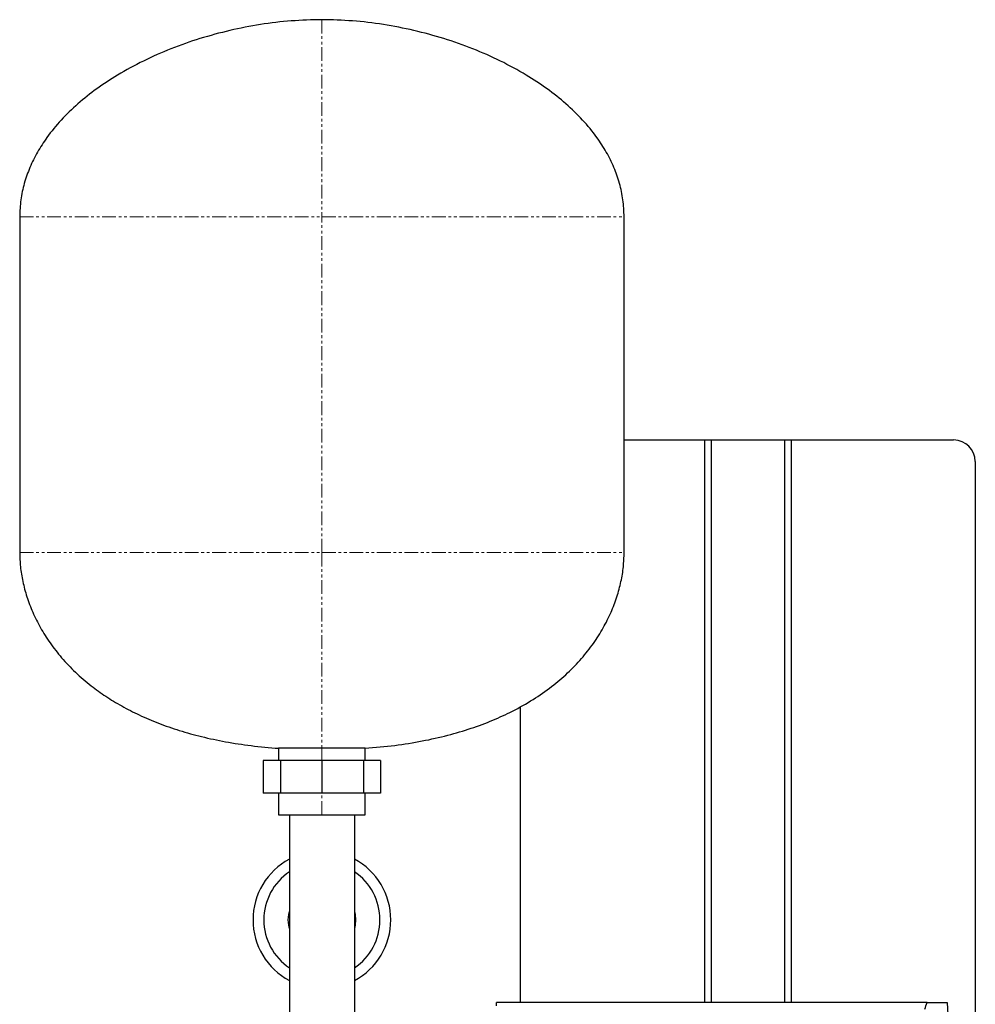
# Model space of a CAD drawing. Header units: millimetres. Extents: x 15 to 1188, y 16 to 819.
# Tile 2 of 3: x 228 to 669, y 364 to 819. Entities that reach past the tile are written whole.
import ezdxf

# ---------------------------------------------------------------- set-up
doc = ezdxf.new("R2010")
doc.units = ezdxf.units.MM
doc.linetypes.add('PHANTOM', pattern=[12.7, 6.35, -1.27, 1.27, -1.27, 1.27, -1.27])

msp = doc.modelspace()

# ---------------------------------------------------------------- linework, layer by layer
at = {"color": 7, "linetype": 'Continuous', "lineweight": 25}
for p, q in [((228.33, 727.91), (228.33, 572.91)), ((507.33, 572.91), (507.33, 727.91)), ((507.33, 624.91), (544.43, 624.91)), ((544.43, 624.91), (544.43, 365.21)), ((544.43, 624.91), (547.43, 624.91)), ((547.43, 624.91), (547.43, 365.21)), ((547.43, 624.91), (581.43, 624.91)), ((581.43, 624.91), (581.43, 365.21)), ((581.43, 624.91), (584.43, 624.91)), ((584.43, 624.91), (659.43, 624.91)), ((584.43, 624.91), (584.43, 365.21)), ((669.43, 614.91), (669.43, 354.91)), ((459.43, 365.21), (459.43, 501.82)), ((347.83, 482.6), (347.83, 476.91)), ((367.83, 482.6), (347.83, 482.6)), ((387.83, 482.6), (367.83, 482.6)), ((387.83, 476.91), (387.83, 482.6)), ((340.77, 476.91), (340.77, 461.91)), ((348.7, 476.91), (340.77, 476.91)), ((348.7, 476.91), (348.7, 461.91)), ((367.83, 476.91), (348.7, 476.91)), ((367.83, 476.91), (367.83, 461.91)), ((386.96, 476.91), (367.83, 476.91)), ((386.96, 476.91), (386.96, 461.91)), ((394.89, 476.91), (386.96, 476.91)), ((394.89, 476.91), (394.89, 461.91)), ((348.7, 461.91), (340.77, 461.91)), ((347.83, 461.91), (347.83, 451.91)), ((367.83, 461.91), (348.7, 461.91)), ((386.96, 461.91), (367.83, 461.91)), ((394.89, 461.91), (386.96, 461.91)), ((387.83, 451.91), (387.83, 461.91)), ((347.83, 451.91), (367.83, 451.91)), ((352.83, 451.91), (352.83, 403.41)), ((367.83, 451.91), (387.83, 451.91)), ((382.83, 451.91), (382.83, 403.41)), ((352.83, 403.41), (352.83, 354.91)), ((382.83, 403.41), (382.83, 354.91)), ((448.35, 363.66), (448.43, 365.21)), ((647.2, 365.21), (448.43, 365.21)), ((647.2, 365.21), (656.43, 365.21)), ((656.43, 365.21), (658.31, 329.33))]:
    msp.add_line(p, q, dxfattribs=at)
at = {"color": 8, "linetype": 'PHANTOM', "lineweight": 18}
for p, q in [((228.33, 727.91), (367.83, 727.91)), ((367.83, 572.91), (367.83, 727.91)), ((367.83, 727.91), (507.33, 727.91)), ((228.33, 572.91), (367.83, 572.91)), ((367.83, 572.91), (507.33, 572.91)), ((367.83, 476.91), (367.83, 482.6)), ((367.83, 451.91), (367.83, 461.91))]:
    msp.add_line(p, q, dxfattribs=at)
at = {"color": 7, "linetype": 'Continuous', "lineweight": 25, "flags": 128}
for points in [[(352.33, 403.41), (352.52, 405.83), (352.83, 407.31)], [(382.83, 407.31), (383.14, 405.83), (383.33, 403.41)], [(352.83, 399.5), (352.52, 400.98), (352.33, 403.41)], [(383.33, 403.41), (383.14, 400.98), (382.83, 399.5)]]:
    msp.add_lwpolyline(points, dxfattribs=at)
at = {"color": 7, "linetype": 'Continuous', "lineweight": 25}
for centre, radius, start, end in [((659.43, 614.91), 10, 0, 90), ((367.83, 403.41), 31.8, 118.1446, 180), ((367.83, 403.41), 31.8, 0, 61.8554), ((367.83, 403.41), 26.8, 124.0352, 180), ((367.83, 403.41), 26.8, 0, 55.9648), ((367.83, 403.41), 31.8, 180, 241.8554), ((367.83, 403.41), 26.8, 180, 235.9648), ((367.83, 403.41), 26.8, 304.0352, 0), ((367.83, 403.41), 31.8, 298.1446, 0)]:
    msp.add_arc(centre, radius, start, end, dxfattribs=at)
for points, knots in [([(367.83, 818.91), (363.11, 818.79), (353.62, 818.57), (339.43, 816.81), (325.33, 814.09), (311.52, 810.34), (298.17, 805.65), (285.44, 800.05), (274.01, 793.84), (263.91, 787.2), (255.17, 780.28), (247.43, 772.79), (241.22, 765.27), (236.45, 757.9), (232.91, 750.81), (230.32, 743.42), (228.64, 735.75), (228.43, 730.53), (228.33, 727.91)], [0, 0, 0, 0, 0.077758, 0.156431, 0.235453, 0.314225, 0.392144, 0.468629, 0.543151, 0.606406, 0.667613, 0.726675, 0.78365, 0.827907, 0.87124, 0.914018, 0.956734, 1, 1, 1, 1]), ([(507.33, 727.91), (507.22, 730.53), (507.02, 735.75), (505.34, 743.42), (502.75, 750.81), (499.21, 757.9), (494.43, 765.27), (488.23, 772.79), (480.49, 780.28), (471.75, 787.2), (461.65, 793.84), (450.21, 800.05), (437.49, 805.65), (424.14, 810.34), (410.33, 814.09), (396.23, 816.81), (382.04, 818.57), (372.55, 818.79), (367.83, 818.91)], [0, 0, 0, 0, 0.043266, 0.085982, 0.12876, 0.172093, 0.21635, 0.273325, 0.332387, 0.393594, 0.456849, 0.531371, 0.607856, 0.685775, 0.764547, 0.843569, 0.922242, 1, 1, 1, 1]), ([(228.33, 572.91), (228.4, 570.74), (228.55, 566.27), (229.69, 559.45), (231.56, 552.42), (234.28, 545.26), (237.85, 538.11), (242.31, 531.06), (247.69, 524.18), (254.06, 517.52), (260.92, 511.62), (268.12, 506.46), (275.51, 501.96), (283.64, 497.8), (292.52, 494.02), (302.12, 490.69), (312.44, 487.84), (323.51, 485.51), (335.38, 483.67), (343.59, 482.96), (347.83, 482.6)], [0, 0, 0, 0, 0.039555, 0.081422, 0.125557, 0.17196, 0.2207, 0.27098, 0.323857, 0.379618, 0.438622, 0.488458, 0.540897, 0.596213, 0.654698, 0.716662, 0.781214, 0.849742, 0.922564, 1, 1, 1, 1]), ([(387.83, 482.6), (392.39, 483), (401.22, 483.77), (413.94, 485.82), (425.72, 488.45), (436.57, 491.65), (446.54, 495.37), (456.13, 499.77), (465.25, 504.91), (473.79, 510.85), (481.24, 517.18), (487.7, 523.86), (493.19, 530.83), (497.74, 537.99), (501.35, 545.2), (504.09, 552.37), (505.96, 559.42), (507.11, 566.25), (507.26, 570.73), (507.33, 572.91)], [0, 0, 0, 0, 0.08342, 0.161488, 0.234609, 0.303181, 0.367595, 0.428228, 0.495317, 0.558205, 0.617391, 0.673312, 0.727386, 0.778747, 0.827619, 0.874143, 0.918387, 0.960355, 1, 1, 1, 1])]:
    msp.add_open_spline(points, degree=3, knots=knots, dxfattribs=at)
at = {"color": 8, "linetype": 'PHANTOM', "lineweight": 18}
for points in [[(367.83, 818.91), (367.83, 818.91), (367.83, 781.05), (367.83, 727.91)], [(367.83, 572.91), (367.83, 539.32), (367.83, 489.07), (367.83, 482.6)]]:
    msp.add_open_spline(points, degree=3, dxfattribs=at)
at = {"color": 7, "linetype": 'Continuous', "lineweight": 25}
msp.add_open_spline([(646.09, 362.2), (646.48, 363.2), (646.85, 364.2), (647.2, 365.21)], degree=3, dxfattribs=at)

doc.saveas('drawing.dxf')
